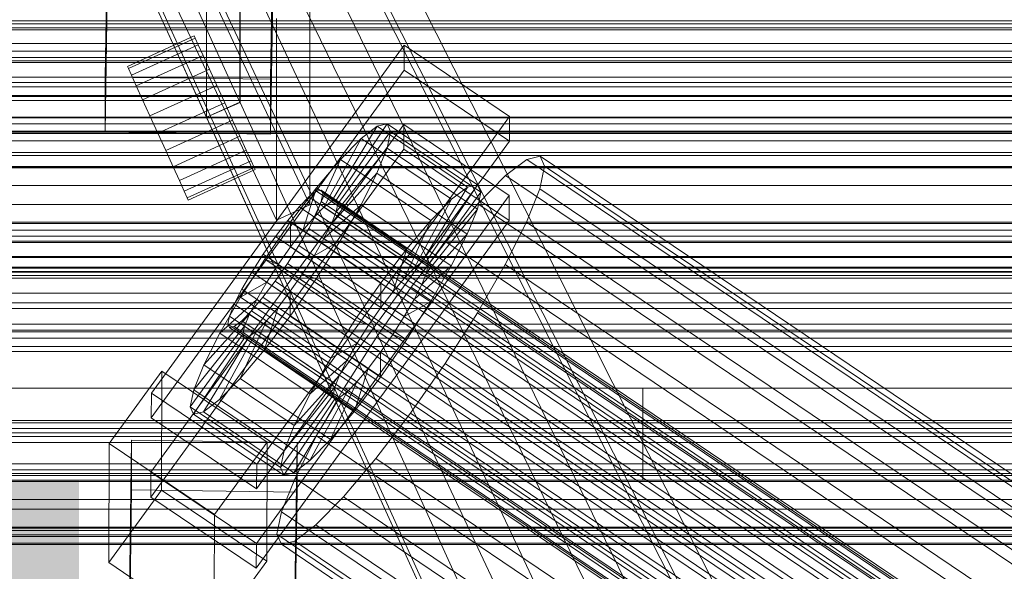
# Model space of a CAD drawing. Header units: millimetres. Extents: x -3490 to 61924, y -72580 to 6847.
# Tile 88 of 256: x -388 to -281, y -34960 to -34900. Entities that reach past the tile are written whole.
import ezdxf

# ---------------------------------------------------------------- set-up
doc = ezdxf.new("R2010")
doc.units = ezdxf.units.MM
for name, color, linetype, lineweight in [('COTAS_O', 1, 'Continuous', 0), ('COTAS_P', 1, 'Continuous', 0), ('frontal_briquetadora', 7, 'Continuous', 0), ('frontal_C01', 7, 'Continuous', 0), ('frontal_C02', 7, 'Continuous', 0), ('frontal_C03', 7, 'Continuous', 0), ('frontal_mezcladora', 7, 'Continuous', 0), ('frontal_secador', 7, 'Continuous', 0), ('frontal_tolva-C01', 7, 'Continuous', 0)]:
    doc.layers.add(name, color=color, linetype=linetype, lineweight=lineweight)
doc.dimstyles.new('R19_100', dxfattribs={"dimtxt": 250, "dimasz": 150, "dimexe": 150, "dimexo": 80, "dimgap": 100, "dimtad": 1, "dimtih": 1, "dimtoh": 1, "dimdsep": 46, "dimcen": 0.09, "dimadec": 0, "dimazin": 0, "dimtfac": 1, "dimtdec": 4, "dimtofl": 0, "dimtmove": 0, "dimatfit": 3, "dimfxl": 1, "dimtolj": 1, "dimtzin": 0, "dimarcsym": 0})

# ---------------------------------------------------------------- blocks, each defined once
blk = doc.blocks.new('DIM_R29_52')
at = {"layer": 'COTAS_P'}
for p, q in [((-1750, -34600), (-1600, -34555)), ((2600, -34600), (2450, -34555)), ((-1750, -35500), (-1750, -34600)), ((-1750, -34600), (2600, -34600)), ((-1750, -34600), (-1600, -34645)), ((2600, -34600), (2450, -34645)), ((2600, -35500), (2600, -34600))]:
    blk.add_line(p, q, dxfattribs=at)
blk.add_text('4350 P', height=250, dxfattribs=at).set_placement((425, -34500))
blk = doc.blocks.new('DIM_R29_59')
at = {"layer": 'COTAS_O'}
for p, q in [((-1850, -34900), (-1850, -35600)), ((-150, -34900), (-150, -35600)), ((-1850, -35600), (-1700, -35555)), ((-150, -35600), (-300, -35555)), ((-150, -35600), (-1850, -35600)), ((-1850, -35600), (-1700, -35645)), ((-150, -35600), (-300, -35645))]:
    blk.add_line(p, q, dxfattribs=at)
blk.add_text('1700 O', height=250, rotation=180, dxfattribs=at).set_placement((-1000, -35700))
blk = doc.blocks.new('DIM_R29_60')
at = {"layer": 'COTAS_O'}
for p, q in [((-650, -33700), (50, -33700)), ((50, -33700), (5, -33850)), ((50, -34900), (50, -33700)), ((50, -33700), (95, -33850)), ((50, -34900), (5, -34750)), ((50, -34900), (95, -34750)), ((-650, -34900), (50, -34900))]:
    blk.add_line(p, q, dxfattribs=at)
blk.add_text('1200 O', height=250, rotation=90, dxfattribs=at).set_placement((-50, -34300))
blk = doc.blocks.new('DIM_R29_61')
at = {"layer": 'COTAS_O'}
for p, q in [((-650, -34200), (-500, -34155)), ((650, -34200), (500, -34155)), ((-650, -34900), (-650, -34200)), ((-650, -34200), (650, -34200)), ((-650, -34200), (-500, -34245)), ((650, -34200), (500, -34245)), ((650, -34900), (650, -34200))]:
    blk.add_line(p, q, dxfattribs=at)
blk.add_text('1300 O', height=250, dxfattribs=at).set_placement((0, -34100))
blk = doc.blocks.new('DIM_R29_63')
at = {"layer": 'COTAS_O'}
for p, q in [((-1480, -35300), (-1330, -35255)), ((490, -35300), (340, -35255)), ((-1480, -36000), (-1480, -35300)), ((-1480, -35300), (490, -35300)), ((-1480, -35300), (-1330, -35345)), ((490, -35300), (340, -35345)), ((490, -36000), (490, -35300))]:
    blk.add_line(p, q, dxfattribs=at)
blk.add_text('1970 O', height=250, dxfattribs=at).set_placement((-495, -35200))
blk = doc.blocks.new('DIM_R29_65')
at = {"layer": 'COTAS_O'}
for p, q in [((-1400, -35300), (-1250, -35255)), ((1400, -35300), (1250, -35255)), ((-1400, -36000), (-1400, -35300)), ((-1400, -35300), (1400, -35300)), ((-1400, -35300), (-1250, -35345)), ((1400, -35300), (1250, -35345)), ((1400, -36000), (1400, -35300))]:
    blk.add_line(p, q, dxfattribs=at)
blk.add_text('2800 O', height=250, dxfattribs=at).set_placement((0, -35200))
blk = doc.blocks.new('DIM_R29_66')
at = {"layer": 'COTAS_P'}
for p, q in [((-305, -34680), (395, -34680)), ((395, -34680), (350, -34830)), ((395, -36000), (395, -34680)), ((395, -34680), (440, -34830)), ((395, -36000), (350, -35850)), ((395, -36000), (440, -35850)), ((-305, -36000), (395, -36000))]:
    blk.add_line(p, q, dxfattribs=at)
blk.add_text('1320 P', height=250, rotation=90, dxfattribs=at).set_placement((295, -35340))
blk = doc.blocks.new('DIM_R29_67')
at = {"layer": 'COTAS_P'}
for p, q in [((-305, -35300), (-155, -35255)), ((345, -35300), (195, -35255)), ((-305, -36000), (-305, -35300)), ((-305, -35300), (345, -35300)), ((-305, -35300), (-155, -35345)), ((345, -35300), (195, -35345)), ((345, -36000), (345, -35300))]:
    blk.add_line(p, q, dxfattribs=at)
blk.add_text('650 P', height=250, dxfattribs=at).set_placement((20, -35200))

msp = doc.modelspace()

# ---------------------------------------------------------------- linework, layer by layer
at = {"layer": 'frontal_briquetadora'}
for p, q in [((-490, -34940), (340, -34940)), ((-490, -34940), (490, -34940)), ((-490, -34940), (-320, -34940)), ((-320, -34950), (-320, -34940)), ((-1330, -34950), (340, -34950)), ((-1330, -34950), (-320, -34950))]:
    msp.add_line(p, q, dxfattribs=at)
at = {"layer": 'frontal_C01'}
for p, q in [((-373.501, -34940.517), (-345.969, -34902.663)), ((-345.981, -34905.359), (-345.969, -34902.663)), ((-345.969, -34902.663), (-334.501, -34910.399)), ((-345.981, -34905.359), (-373.513, -34943.213)), ((-334.513, -34913.095), (-345.981, -34905.359)), ((-334.501, -34910.399), (-362.033, -34948.253)), ((-334.501, -34910.399), (-334.513, -34913.095)), ((-373.539, -34949.145), (-346.008, -34911.29)), ((-353.892, -34919.656), (-348.918, -34911.478)), ((-353.378, -34919.532), (-347.835, -34911.216)), ((-353.205, -34919.918), (-347.47, -34912.032)), ((-348.918, -34911.478), (-350.645, -34912.798)), ((-347.835, -34911.216), (-348.918, -34911.478)), ((-348.918, -34911.478), (-339.088, -34918.109)), ((-347.847, -34913.868), (-347.47, -34912.032)), ((-347.835, -34911.216), (-338.005, -34917.848)), ((-347.47, -34912.032), (-347.835, -34911.216)), ((-347.47, -34912.032), (-337.64, -34918.663)), ((-346.02, -34913.987), (-346.008, -34911.29)), ((-346.008, -34911.29), (-334.539, -34919.027)), ((-362.045, -34950.95), (-334.513, -34913.095)), ((-354.71, -34920.281), (-350.645, -34912.798)), ((-350.645, -34912.798), (-352.899, -34915.087)), ((-350.645, -34912.798), (-340.816, -34919.429)), ((-346.02, -34913.987), (-373.551, -34951.841)), ((-353.384, -34920.788), (-347.847, -34913.868)), ((-348.941, -34916.601), (-347.847, -34913.868)), ((-347.847, -34913.868), (-338.017, -34920.499)), ((-334.551, -34921.723), (-346.02, -34913.987)), ((-355.777, -34921.365), (-352.899, -34915.087)), ((-352.899, -34915.087), (-355.525, -34918.189)), ((-352.899, -34915.087), (-343.069, -34921.719)), ((-332.629, -34915.086), (-334.938, -34916.851)), ((-331.181, -34914.736), (-332.629, -34915.086)), ((-332.629, -34915.086), (-148.32, -35039.42)), ((-330.692, -34915.826), (-331.181, -34914.736)), ((-331.181, -34914.736), (-146.872, -35039.071)), ((-331.197, -34918.281), (-330.692, -34915.826)), ((-330.692, -34915.826), (-146.383, -35040.161)), ((-353.902, -34922.082), (-348.941, -34916.601)), ((-350.678, -34920.043), (-348.941, -34916.601)), ((-348.941, -34916.601), (-339.111, -34923.232)), ((-334.938, -34916.851), (-337.95, -34919.911)), ((-334.938, -34916.851), (-150.629, -35041.185)), ((-355.525, -34918.189), (-358.345, -34921.893)), ((-357.021, -34922.835), (-355.525, -34918.189)), ((-355.53, -34918.55), (-356.348, -34919.176)), ((-355.017, -34918.427), (-355.53, -34918.55)), ((-355.53, -34918.55), (-141.731, -35062.779)), ((-355.525, -34918.189), (-345.695, -34924.821)), ((-354.844, -34918.813), (-355.017, -34918.427)), ((-355.017, -34918.427), (-141.218, -35062.655)), ((-339.088, -34918.109), (-344.062, -34926.287)), ((-338.005, -34917.848), (-343.549, -34926.163)), ((-340.816, -34919.429), (-339.088, -34918.109)), ((-339.088, -34918.109), (-338.005, -34917.848)), ((-338.005, -34917.848), (-337.64, -34918.663)), ((-332.659, -34921.934), (-331.197, -34918.281)), ((-331.197, -34918.281), (-146.887, -35042.616)), ((-334.539, -34919.027), (-362.071, -34956.881)), ((-356.348, -34919.176), (-357.415, -34920.26)), ((-356.348, -34919.176), (-142.549, -35063.404)), ((-355.022, -34919.683), (-354.844, -34918.813)), ((-354.844, -34918.813), (-141.045, -35063.041)), ((-354.71, -34920.281), (-353.892, -34919.656)), ((-353.892, -34919.656), (-353.378, -34919.532)), ((-344.062, -34926.287), (-353.892, -34919.656)), ((-343.549, -34926.163), (-353.378, -34919.532)), ((-353.378, -34919.532), (-353.205, -34919.918)), ((-340.816, -34919.429), (-344.88, -34926.912)), ((-337.64, -34918.663), (-343.376, -34926.549)), ((-343.069, -34921.719), (-340.816, -34919.429)), ((-337.64, -34918.663), (-338.017, -34920.499)), ((-334.539, -34919.027), (-334.551, -34921.723)), ((-357.415, -34920.26), (-358.659, -34921.73)), ((-357.415, -34920.26), (-143.617, -35064.489)), ((-355.777, -34921.365), (-354.71, -34920.281)), ((-355.541, -34920.977), (-355.022, -34919.683)), ((-355.022, -34919.683), (-141.224, -35063.911)), ((-354.725, -34923.713), (-350.678, -34920.043)), ((-344.88, -34926.912), (-354.71, -34920.281)), ((-353.205, -34919.918), (-353.384, -34920.788)), ((-343.376, -34926.549), (-353.205, -34919.918)), ((-352.938, -34923.96), (-350.678, -34920.043)), ((-350.678, -34920.043), (-340.848, -34926.674)), ((-338.017, -34920.499), (-343.554, -34927.419)), ((-337.95, -34919.911), (-341.461, -34924.058)), ((-338.017, -34920.499), (-339.111, -34923.232)), ((-337.95, -34919.911), (-153.641, -35044.246)), ((-362.083, -34959.577), (-334.551, -34921.723)), ((-358.659, -34921.73), (-359.995, -34923.484)), ((-358.659, -34921.73), (-144.861, -35065.958)), ((-357.021, -34922.835), (-355.777, -34921.365)), ((-356.363, -34922.608), (-355.541, -34920.977)), ((-345.947, -34927.997), (-355.777, -34921.365)), ((-355.541, -34920.977), (-141.742, -35065.205)), ((-353.384, -34920.788), (-353.902, -34922.082)), ((-343.554, -34927.419), (-353.384, -34920.788)), ((-343.069, -34921.719), (-345.947, -34927.997)), ((-345.695, -34924.821), (-343.069, -34921.719)), ((-358.345, -34921.893), (-361.166, -34925.946)), ((-358.345, -34921.893), (-358.357, -34924.589)), ((-358.357, -34924.589), (-357.021, -34922.835)), ((-348.515, -34928.524), (-358.345, -34921.893)), ((-357.434, -34924.463), (-356.363, -34922.608)), ((-347.191, -34929.466), (-357.021, -34922.835)), ((-356.363, -34922.608), (-142.565, -35066.836)), ((-353.902, -34922.082), (-354.725, -34923.713)), ((-344.073, -34928.713), (-353.902, -34922.082)), ((-334.981, -34926.536), (-332.659, -34921.934)), ((-332.659, -34921.934), (-148.35, -35046.269)), ((-359.995, -34923.484), (-361.332, -34925.404)), ((-146.196, -35067.712), (-359.995, -34923.484)), ((-354.725, -34923.713), (-355.796, -34925.568)), ((-344.895, -34930.344), (-354.725, -34923.713)), ((-339.111, -34923.232), (-344.073, -34928.713)), ((-339.111, -34923.232), (-340.848, -34926.674)), ((-359.693, -34926.509), (-358.357, -34924.589)), ((-358.68, -34926.417), (-357.434, -34924.463)), ((-358.357, -34924.589), (-348.527, -34931.22)), ((-357.434, -34924.463), (-143.635, -35068.691)), ((-355.796, -34925.568), (-352.938, -34923.96)), ((-355.569, -34928.086), (-352.938, -34923.96)), ((-352.938, -34923.96), (-343.108, -34930.591)), ((-348.515, -34928.524), (-345.695, -34924.821)), ((-345.695, -34924.821), (-347.191, -34929.466)), ((-341.461, -34924.058), (-345.231, -34929.009)), ((-341.461, -34924.058), (-157.152, -35048.393)), ((-361.166, -34925.946), (-363.797, -34930.071)), ((-361.332, -34925.404), (-362.578, -34927.358)), ((-361.332, -34925.404), (-147.533, -35069.632)), ((-359.693, -34926.509), (-361.166, -34925.946)), ((-361.166, -34925.946), (-351.336, -34932.577)), ((-355.796, -34925.568), (-357.042, -34927.523)), ((-345.966, -34932.2), (-355.796, -34925.568)), ((-360.939, -34928.463), (-359.693, -34926.509)), ((-360.017, -34928.337), (-358.68, -34926.417)), ((-349.863, -34933.14), (-359.693, -34926.509)), ((-358.68, -34926.417), (-144.881, -35070.646)), ((-344.88, -34926.912), (-345.947, -34927.997)), ((-340.848, -34926.674), (-344.895, -34930.344)), ((-344.062, -34926.287), (-344.88, -34926.912)), ((-343.549, -34926.163), (-344.062, -34926.287)), ((-343.554, -34927.419), (-343.376, -34926.549)), ((-343.376, -34926.549), (-343.549, -34926.163)), ((-340.848, -34926.674), (-343.108, -34930.591)), ((-338.003, -34931.772), (-334.981, -34926.536)), ((-334.981, -34926.536), (-150.672, -35050.87)), ((-362.578, -34927.358), (-363.648, -34929.214)), ((-362.578, -34927.358), (-148.779, -35071.586)), ((-358.39, -34932.138), (-355.569, -34928.086)), ((-357.042, -34927.523), (-358.378, -34929.442)), ((-357.042, -34927.523), (-355.569, -34928.086)), ((-347.212, -34934.154), (-357.042, -34927.523)), ((-355.569, -34928.086), (-345.739, -34934.717)), ((-345.947, -34927.997), (-347.191, -34929.466)), ((-344.073, -34928.713), (-343.554, -34927.419)), ((-363.648, -34929.214), (-364.471, -34930.844)), ((-360.939, -34928.463), (-363.797, -34930.071)), ((-363.648, -34929.214), (-149.85, -35073.442)), ((-362.01, -34930.319), (-360.939, -34928.463)), ((-361.352, -34930.091), (-360.017, -34928.337)), ((-351.109, -34935.094), (-360.939, -34928.463)), ((-360.017, -34928.337), (-146.218, -35072.565)), ((-351.336, -34932.577), (-348.515, -34928.524)), ((-345.231, -34929.009), (-349.002, -34934.427)), ((-348.527, -34931.22), (-348.515, -34928.524)), ((-160.922, -35053.344), (-345.231, -34929.009)), ((-344.895, -34930.344), (-344.073, -34928.713)), ((-363.797, -34930.071), (-366.057, -34933.989)), ((-362.01, -34930.319), (-366.057, -34933.989)), ((-363.797, -34930.071), (-353.967, -34936.703)), ((-362.833, -34931.949), (-362.01, -34930.319)), ((-362.596, -34931.561), (-361.352, -34930.091)), ((-352.18, -34936.95), (-362.01, -34930.319)), ((-361.352, -34930.091), (-147.554, -35074.32)), ((-358.378, -34929.442), (-359.714, -34931.197)), ((-358.378, -34929.442), (-358.39, -34932.138)), ((-348.548, -34936.073), (-358.378, -34929.442)), ((-347.191, -34929.466), (-348.527, -34931.22)), ((-345.966, -34932.2), (-344.895, -34930.344)), ((-364.471, -34930.844), (-364.989, -34932.138)), ((-364.471, -34930.844), (-150.672, -35075.072)), ((-359.714, -34931.197), (-361.21, -34935.842)), ((-359.714, -34931.197), (-360.958, -34932.666)), ((-349.884, -34937.828), (-359.714, -34931.197)), ((-348.527, -34931.22), (-349.863, -34933.14)), ((-343.108, -34930.591), (-345.966, -34932.2)), ((-343.108, -34930.591), (-345.739, -34934.717)), ((-362.833, -34931.949), (-367.794, -34937.431)), ((-364.989, -34932.138), (-365.168, -34933.008)), ((-364.989, -34932.138), (-151.191, -35076.367)), ((-363.664, -34932.645), (-362.596, -34931.561)), ((-363.351, -34933.244), (-362.833, -34931.949)), ((-353.003, -34938.58), (-362.833, -34931.949)), ((-362.596, -34931.561), (-148.798, -35075.789)), ((-361.21, -34935.842), (-358.39, -34932.138)), ((-358.39, -34932.138), (-348.56, -34938.77)), ((-347.212, -34934.154), (-345.966, -34932.2)), ((-341.52, -34937.288), (-338.003, -34931.772)), ((-338.003, -34931.772), (-153.694, -35056.107)), ((-363.351, -34933.244), (-368.888, -34940.163)), ((-365.168, -34933.008), (-364.995, -34933.394)), ((-365.168, -34933.008), (-151.369, -35077.237)), ((-364.995, -34933.394), (-364.482, -34933.271)), ((-364.995, -34933.394), (-151.196, -35077.623)), ((-364.482, -34933.271), (-363.664, -34932.645)), ((-364.482, -34933.271), (-150.683, -35077.499)), ((-360.958, -34932.666), (-363.836, -34938.944)), ((-363.664, -34932.645), (-149.865, -35076.873)), ((-363.53, -34934.113), (-363.351, -34933.244)), ((-353.521, -34939.875), (-363.351, -34933.244)), ((-360.958, -34932.666), (-362.025, -34933.75)), ((-351.128, -34939.297), (-360.958, -34932.666)), ((-353.967, -34936.703), (-351.336, -34932.577)), ((-351.336, -34932.577), (-349.863, -34933.14)), ((-349.863, -34933.14), (-351.109, -34935.094)), ((-363.53, -34934.113), (-369.265, -34942)), ((-363.357, -34934.5), (-368.9, -34942.815)), ((-362.843, -34934.376), (-367.817, -34942.554)), ((-366.057, -34933.989), (-367.794, -34937.431)), ((-362.025, -34933.75), (-366.09, -34941.233)), ((-366.057, -34933.989), (-356.228, -34940.62)), ((-363.357, -34934.5), (-363.53, -34934.113)), ((-353.7, -34940.745), (-363.53, -34934.113)), ((-362.843, -34934.376), (-363.357, -34934.5)), ((-353.527, -34941.131), (-363.357, -34934.5)), ((-362.025, -34933.75), (-362.843, -34934.376)), ((-353.014, -34941.007), (-362.843, -34934.376)), ((-352.196, -34940.382), (-362.025, -34933.75)), ((-349.002, -34934.427), (-352.519, -34939.942)), ((-349.002, -34934.427), (-164.693, -35058.762)), ((-348.548, -34936.073), (-347.212, -34934.154)), ((-345.739, -34934.717), (-347.212, -34934.154)), ((-353.967, -34936.703), (-351.109, -34935.094)), ((-351.109, -34935.094), (-352.18, -34936.95)), ((-345.739, -34934.717), (-348.56, -34938.77)), ((-363.836, -34938.944), (-361.21, -34935.842)), ((-361.21, -34935.842), (-351.38, -34942.473)), ((-356.228, -34940.62), (-353.967, -34936.703)), ((-349.884, -34937.828), (-348.548, -34936.073)), ((-348.56, -34938.77), (-348.548, -34936.073)), ((-367.794, -34937.431), (-368.888, -34940.163)), ((-367.794, -34937.431), (-357.964, -34944.062)), ((-356.228, -34940.62), (-352.18, -34936.95)), ((-352.18, -34936.95), (-353.003, -34938.58)), ((-351.38, -34942.473), (-349.884, -34937.828)), ((-351.128, -34939.297), (-349.884, -34937.828)), ((-345.291, -34942.706), (-341.52, -34937.288)), ((-341.52, -34937.288), (-157.211, -35061.622)), ((-378.086, -34946.017), (-372.35, -34938.131)), ((-372.408, -34951.072), (-372.35, -34938.131)), ((-372.35, -34938.131), (-360.882, -34945.867)), ((-366.09, -34941.233), (-363.836, -34938.944)), ((-363.836, -34938.944), (-354.006, -34945.575)), ((-357.964, -34944.062), (-353.003, -34938.58)), ((-353.003, -34938.58), (-353.521, -34939.875)), ((-348.56, -34938.77), (-351.38, -34942.473)), ((-359.058, -34946.795), (-353.521, -34939.875)), ((-352.519, -34939.942), (-355.541, -34945.179)), ((-354.006, -34945.575), (-351.128, -34939.297)), ((-353.521, -34939.875), (-353.7, -34940.745)), ((-352.519, -34939.942), (-168.21, -35064.277)), ((-352.196, -34940.382), (-351.128, -34939.297)), ((-373.501, -34940.517), (-373.513, -34943.213)), ((-362.033, -34948.253), (-373.501, -34940.517)), ((-368.888, -34940.163), (-369.265, -34942)), ((-368.888, -34940.163), (-359.058, -34946.795)), ((-359.436, -34948.631), (-353.7, -34940.745)), ((-357.987, -34949.185), (-353.014, -34941.007)), ((-357.964, -34944.062), (-356.228, -34940.62)), ((-356.26, -34947.865), (-352.196, -34940.382)), ((-353.7, -34940.745), (-353.527, -34941.131)), ((-353.527, -34941.131), (-353.014, -34941.007)), ((-353.014, -34941.007), (-352.196, -34940.382)), ((-369.265, -34942), (-368.9, -34942.815)), ((-369.265, -34942), (-359.436, -34948.631)), ((-367.817, -34942.554), (-366.09, -34941.233)), ((-366.09, -34941.233), (-356.26, -34947.865)), ((-359.07, -34949.446), (-353.527, -34941.131)), ((-373.513, -34943.213), (-362.045, -34950.95)), ((-368.9, -34942.815), (-367.817, -34942.554)), ((-368.9, -34942.815), (-359.07, -34949.446)), ((-367.817, -34942.554), (-357.987, -34949.185)), ((-351.38, -34942.473), (-354.006, -34945.575)), ((-349.061, -34947.657), (-345.291, -34942.706)), ((-345.291, -34942.706), (-160.982, -35067.04)), ((-359.058, -34946.795), (-357.964, -34944.062)), ((-355.541, -34945.179), (-357.863, -34949.781)), ((-355.541, -34945.179), (-171.232, -35069.514)), ((-378.512, -35140.762), (-375.644, -34945.651)), ((-378.086, -34946.017), (-378.143, -34958.959)), ((-366.618, -34953.754), (-378.086, -34946.017)), ((-375.644, -34951.044), (-375.644, -34945.651)), ((-375.644, -34945.651), (-357.646, -34945.896)), ((-360.882, -34945.867), (-366.618, -34953.754)), ((-360.882, -34945.867), (-360.939, -34958.809)), ((-357.646, -34945.896), (-360.514, -35141.007)), ((-357.646, -34945.896), (-357.646, -34951.289)), ((-354.006, -34945.575), (-356.26, -34947.865)), ((-359.436, -34948.631), (-359.058, -34946.795)), ((-362.045, -34950.95), (-362.033, -34948.253)), ((-356.26, -34947.865), (-357.987, -34949.185)), ((-352.572, -34951.804), (-349.061, -34947.657)), ((-349.061, -34947.657), (-164.752, -35071.991)), ((-373.539, -34949.145), (-373.551, -34951.841)), ((-362.071, -34956.881), (-373.539, -34949.145)), ((-359.07, -34949.446), (-359.436, -34948.631)), ((-357.987, -34949.185), (-359.07, -34949.446)), ((-357.863, -34949.781), (-359.326, -34953.434)), ((-357.863, -34949.781), (-173.554, -35074.116)), ((-378.512, -35146.154), (-375.644, -34951.044)), ((-372.408, -34951.072), (-378.143, -34958.959)), ((-357.646, -34951.289), (-375.644, -34951.044)), ((-360.939, -34958.809), (-372.408, -34951.072)), ((-360.514, -35146.4), (-357.646, -34951.289)), ((-355.584, -34954.864), (-352.572, -34951.804)), ((-352.572, -34951.804), (-168.263, -35076.138)), ((-373.551, -34951.841), (-362.083, -34959.577)), ((-366.675, -34966.695), (-366.618, -34953.754)), ((-359.326, -34953.434), (-359.83, -34955.889)), ((-359.326, -34953.434), (-175.016, -35077.768)), ((-357.893, -34956.629), (-355.584, -34954.864)), ((-355.584, -34954.864), (-171.275, -35079.199)), ((-359.83, -34955.889), (-359.341, -34956.979)), ((-359.83, -34955.889), (-175.521, -35080.223)), ((-362.083, -34959.577), (-362.071, -34956.881)), ((-359.341, -34956.979), (-357.893, -34956.629)), ((-359.341, -34956.979), (-175.032, -35081.313)), ((-357.893, -34956.629), (-173.584, -35080.964)), ((-378.143, -34958.959), (-366.675, -34966.695)), ((-366.675, -34966.695), (-360.939, -34958.809))]:
    msp.add_line(p, q, dxfattribs=at)
at = {"layer": 'frontal_C02'}
for p, q in [((-378.512, -34906.121), (-375.644, -34712.717)), ((-357.646, -34712.96), (-360.514, -34906.365)), ((-378.512, -34912.083), (-375.644, -34718.678)), ((-360.514, -34912.326), (-357.646, -34718.921)), ((-425, -34900.768), (425, -34900.768)), ((-360.514, -34906.365), (-378.512, -34906.121)), ((-378.512, -34906.121), (-378.512, -34912.083)), ((-360.514, -34912.326), (-360.514, -34906.365)), ((-378.512, -34912.083), (-360.514, -34912.326)), ((425, -34912.223), (-425, -34912.223)), ((425, -34915.909), (-425, -34915.909)), ((-425, -34927.364), (425, -34927.364)), ((-450, -34949.495), (450, -34949.495))]:
    msp.add_line(p, q, dxfattribs=at)
at = {"layer": 'frontal_C03'}
for p, q in [((1250, -34900.33), (-1250, -34900.33)), ((1250, -34900.983), (-1250, -34900.983)), ((1250, -34903.291), (-1250, -34903.291)), ((-1250, -34904.348), (1250, -34904.348)), ((1250, -34907.2), (-1250, -34907.2)), ((1250, -34908.257), (-1250, -34908.257)), ((1250, -34910.565), (-1250, -34910.565)), ((1250, -34911.218), (-1250, -34911.218)), ((1250, -34912.1), (-1250, -34912.1)), ((1250, -34921.906), (-1250, -34921.906)), ((1250, -34922.787), (-1250, -34922.787)), ((1250, -34923.441), (-1250, -34923.441)), ((1250, -34925.748), (-1250, -34925.748)), ((-1250, -34926.806), (1250, -34926.806)), ((1250, -34929.658), (-1250, -34929.658)), ((1250, -34930.715), (-1250, -34930.715)), ((1250, -34933.022), (-1250, -34933.022)), ((1250, -34933.676), (-1250, -34933.676)), ((1250, -34934.557), (-1250, -34934.557)), ((1250, -34944.364), (-1250, -34944.364)), ((1250, -34945.245), (-1250, -34945.245)), ((1250, -34945.898), (-1250, -34945.898)), ((1250, -34948.206), (-1250, -34948.206)), ((-1250, -34949.263), (1250, -34949.263)), ((1530, -34950.129), (-1530, -34950.129)), ((1250, -34952.115), (-1250, -34952.115)), ((1250, -34953.173), (-1250, -34953.173)), ((1530, -34955.129), (-1530, -34955.129)), ((1270, -34955.96), (-1270, -34955.96)), ((1250, -34955.48), (-1250, -34955.48)), ((-1270, -34956.859), (1270, -34956.859)), ((1250, -34956.134), (-1250, -34956.134)), ((1250, -34957.015), (-1250, -34957.015))]:
    msp.add_line(p, q, dxfattribs=at)
at = {"layer": 'frontal_mezcladora'}
for p, q in [((-750, -34900), (750, -34900)), ((-600, -34900), (600, -34900)), ((-750, -34910.5), (750, -34910.5))]:
    msp.add_line(p, q, dxfattribs=at)
at = {"layer": 'frontal_secador'}
for p, q in [((1250, -34902.485), (-1250, -34902.485)), ((1250, -34904), (-1250, -34904)), ((1250, -34904.545), (-1250, -34904.545)), ((1250, -34906.144), (-1250, -34906.144)), ((1250, -34906.709), (-1250, -34906.709)), ((-1250, -34908.142), (1250, -34908.142)), ((1250, -34908.686), (-1250, -34908.686)), ((1320, -34912), (-1320, -34912)), ((1250, -34912), (-1250, -34912)), ((1320, -34912.273), (-1320, -34912.273)), ((1320, -34913.072), (-1320, -34913.072)), ((1320, -34914.343), (-1320, -34914.343)), ((1250, -34914.651), (-1250, -34914.651)), ((1320, -34916), (-1320, -34916)), ((1250, -34915.859), (-1250, -34915.859)), ((1320, -34917.929), (-1320, -34917.929)), ((-1320, -34920), (1320, -34920)), ((-1250, -34920), (1250, -34920)), ((1320, -34922.071), (-1320, -34922.071)), ((1320, -34924), (-1320, -34924)), ((1250, -34924.141), (-1250, -34924.141)), ((1320, -34925.657), (-1320, -34925.657)), ((1320, -34926.928), (-1320, -34926.928)), ((1320, -34927.727), (-1320, -34927.727)), ((1320, -34928), (-1320, -34928)), ((1250, -34927.285), (-1250, -34927.285)), ((1250, -34928), (-1250, -34928)), ((1250, -34931.314), (-1250, -34931.314)), ((1250, -34933.856), (-1250, -34933.856)), ((1250, -34935.455), (-1250, -34935.455)), ((1250, -34936), (-1250, -34936)), ((1360, -34943.5), (-1360, -34943.5)), ((1250, -34943.75), (-1250, -34943.75)), ((1360, -34944.863), (-1360, -34944.863)), ((1360, -34948.859), (-1360, -34948.859)), ((1360, -34955.216), (-1360, -34955.216))]:
    msp.add_line(p, q, dxfattribs=at)
at = {"layer": 'frontal_tolva-C01'}
for p, q in [((-225, -35141.614), (-600, -34398.619)), ((-600, -34398.891), (-225, -35222.279)), ((-600, -34400), (-225, -35142.996)), ((-225, -35223.388), (-600, -34400)), ((-506.25, -34600.018), (-356.25, -34920.048)), ((-359.89, -34921.706), (-509.89, -34601.676)), ((-363.854, -34908.856), (-491.354, -34628.904)), ((-495, -34630.549), (-367.5, -34910.5)), ((-363.919, -34858.884), (-221.419, -35141.223)), ((-225, -35142.996), (-367.5, -34860.657)), ((-221.419, -35166.948), (-363.919, -34874.834)), ((-363.877, -34874.92), (-221.377, -35167.034)), ((-225, -35168.721), (-367.5, -34876.607)), ((-221.377, -35195.975), (-363.877, -34892.864)), ((-363.854, -34892.906), (-363.854, -34908.856)), ((-363.845, -34908.884), (-363.845, -34892.934)), ((-363.845, -34892.934), (-221.345, -35196.046)), ((-367.5, -34910.5), (-367.5, -34894.551)), ((-225, -35197.662), (-367.5, -34894.551)), ((-356.25, -34920.048), (-356.25, -34898.101)), ((-359.89, -34899.759), (-359.89, -34921.706)), ((-368.831, -34901.641), (-376.112, -34904.956)), ((-368.718, -34901.889), (-375.999, -34905.204)), ((-368.718, -34901.889), (-368.831, -34901.641)), ((-368.387, -34902.616), (-368.718, -34901.889)), ((-368.387, -34902.616), (-375.667, -34905.932)), ((-367.86, -34903.773), (-368.387, -34902.616)), ((-367.86, -34903.773), (-375.14, -34907.089)), ((-367.173, -34905.281), (-367.86, -34903.773)), ((-375.999, -34905.204), (-376.112, -34904.956)), ((-375.667, -34905.932), (-375.999, -34905.204)), ((-367.173, -34905.281), (-374.454, -34908.597)), ((-366.373, -34907.037), (-367.173, -34905.281)), ((-375.14, -34907.089), (-375.667, -34905.932)), ((-374.454, -34908.597), (-375.14, -34907.089)), ((-366.373, -34907.037), (-373.654, -34910.352)), ((-366.373, -34907.037), (-365.515, -34908.921)), ((-373.654, -34910.352), (-374.454, -34908.597)), ((-372.796, -34912.237), (-365.515, -34908.921)), ((-367.5, -34910.5), (-363.854, -34908.856)), ((-363.845, -34908.884), (-367.5, -34910.5)), ((-365.515, -34908.921), (-364.657, -34910.805)), ((-221.345, -35221.771), (-363.845, -34908.884)), ((-372.796, -34912.237), (-373.654, -34910.352)), ((-364.657, -34910.805), (-371.938, -34914.121)), ((-367.5, -34910.5), (-225, -35223.388)), ((-364.657, -34910.805), (-363.857, -34912.561)), ((-372.796, -34912.237), (-371.938, -34914.121)), ((-363.857, -34912.561), (-371.138, -34915.877)), ((-363.857, -34912.561), (-363.171, -34914.069)), ((-371.938, -34914.121), (-371.138, -34915.877)), ((-363.171, -34914.069), (-370.451, -34917.385)), ((-363.171, -34914.069), (-362.644, -34915.226)), ((-362.644, -34915.226), (-369.924, -34918.542)), ((-362.644, -34915.226), (-362.312, -34915.953)), ((-371.138, -34915.877), (-370.451, -34917.385)), ((-362.312, -34915.953), (-369.593, -34919.269)), ((-362.199, -34916.202), (-369.48, -34919.517)), ((-362.312, -34915.953), (-362.199, -34916.202)), ((-370.451, -34917.385), (-369.924, -34918.542)), ((-369.924, -34918.542), (-369.593, -34919.269)), ((-369.593, -34919.269), (-369.48, -34919.517)), ((-356.25, -34920.048), (-359.89, -34921.706))]:
    msp.add_line(p, q, dxfattribs=at)

# ---------------------------------------------------------------- dimensions: what is measured, and where the dimension line sits
at = {"layer": 'COTAS_O'}
for p1, p2, distance, picture, middle in [((-650, -34900), (-650, -33700), -700, 'DIM_R29_60', (50, -34300)), ((-650, -34900), (650, -34900), 700, 'DIM_R29_61', (0, -34200)), ((-150, -34900), (-1850, -34900), 700, 'DIM_R29_59', (-1000, -35600)), ((-1480, -36000), (490, -36000), 700, 'DIM_R29_63', (-495, -35300)), ((-1400, -36000), (1400, -36000), 700, 'DIM_R29_65', (0, -35300))]:
    dim = msp.add_aligned_dim(p1=p1, p2=p2, distance=distance, text='<> O', dimstyle='R19_100', dxfattribs=at)
    dim.commit()
    dim.dimension.update_dxf_attribs({"geometry": picture, "text_midpoint": middle})
at = {"layer": 'COTAS_P'}
for p1, p2, distance, picture, middle in [((-1750, -35500), (2600, -35500), 900, 'DIM_R29_52', (425, -34600)), ((-305, -36000), (-305, -34680), -700, 'DIM_R29_66', (395, -35340)), ((-305, -36000), (345, -36000), 700, 'DIM_R29_67', (20, -35300))]:
    dim = msp.add_aligned_dim(p1=p1, p2=p2, distance=distance, text='<> P', dimstyle='R19_100', dxfattribs=at)
    dim.commit()
    dim.dimension.update_dxf_attribs({"geometry": picture, "text_midpoint": middle})

doc.saveas('drawing.dxf')
